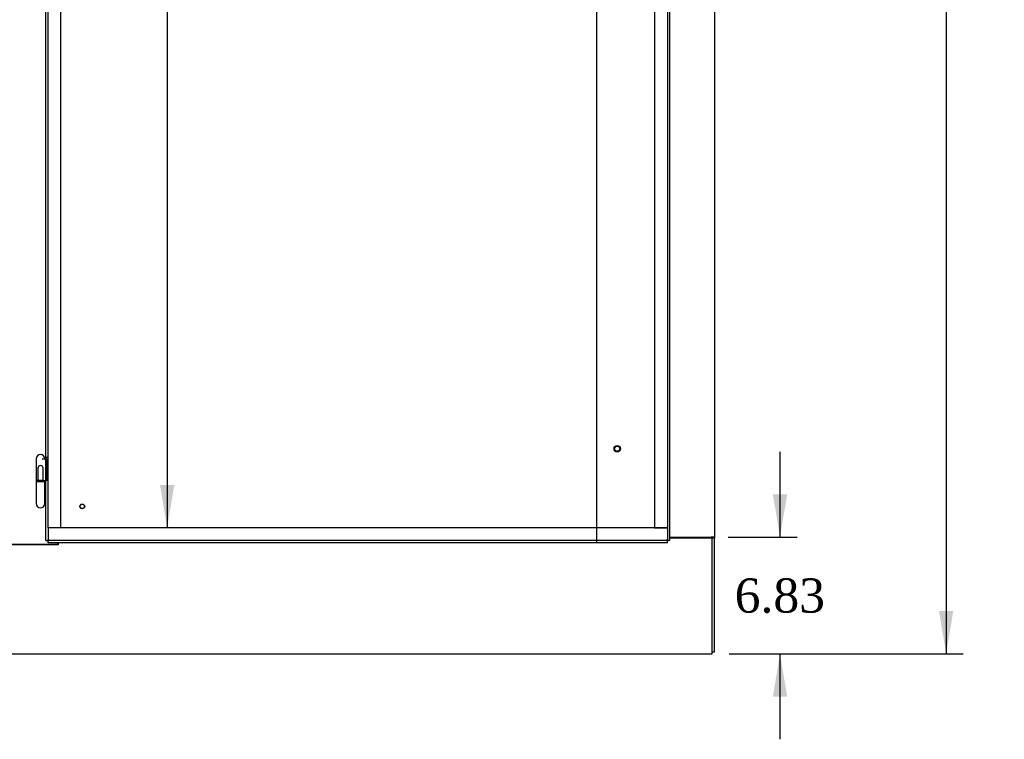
# Model space of a CAD drawing. Header units: inches. Extents: x 2 to 538, y -2 to 358.
# Tile 33 of 121: x 151 to 208, y 133 to 175. Entities that reach past the tile are written whole.
import ezdxf
from ezdxf.enums import TextEntityAlignment as Align
from ezdxf.lldxf.tags import DXFTag

# ---------------------------------------------------------------- set-up
doc = ezdxf.new("R2010")
doc.units = ezdxf.units.IN
doc.header["$MEASUREMENT"] = 0
for name, color, linetype in [('COM54274-3', 7, 'Continuous'), ('COM54323-2', 7, 'Continuous'), ('COM70995-2', 7, 'Continuous'), ('COM71137-8', 7, 'Continuous'), ('Default', 7, 'Continuous'), ('DV1_Default', 7, 'Continuous'), ('GSK11033', 7, 'Continuous'), ('HNG14563', 7, 'Continuous'), ('HNG14563B', 7, 'Continuous'), ('HNG14563MH', 7, 'Continuous'), ('STD21878', 7, 'Continuous'), ('STD26265', 7, 'Continuous')]:
    doc.layers.add(name, color=color, linetype=linetype)
doc.styles.add('SEACAD_Times_New_Roman', font='times.ttf')
tags = doc.linetypes.add('HIDDEN2', pattern=[0.1875, 0.125, -0.0625]).pattern_tags.tags
tags[6:7] = [DXFTag(74, 4), DXFTag(75, 0), DXFTag(340, '0'), DXFTag(46, 0.0), DXFTag(50, 0.0), DXFTag(44, 0.0), DXFTag(45, 0.0)]
tags[4:5] = [DXFTag(74, 4), DXFTag(75, 0), DXFTag(340, '0'), DXFTag(46, 0.0), DXFTag(50, 0.0), DXFTag(44, 0.0), DXFTag(45, 0.0)]
doc.dimstyles.new('HAMMOND_(STH_-_540x360)', dxfattribs={"dimtxt": 2, "dimasz": 2.5, "dimexe": 1, "dimexo": 1, "dimgap": 0.5, "dimtad": 0, "dimtih": 1, "dimtoh": 1, "dimzin": 0, "dimdsep": 46, "dimtxsty": 'SEACAD_Times_New_Roman', "dimblk1": '_SE_FILLED', "dimblk2": '_SE_FILLED', "dimsah": 1, "dimcen": 1, "dimadec": 0, "dimazin": 0, "dimtfac": 0.8, "dimtofl": 0, "dimtmove": 1, "dimatfit": 3, "dimfxl": 1, "dimtolj": 1, "dimtzin": 0, "dimarcsym": 0})

# ---------------------------------------------------------------- blocks, each defined once
blk = doc.blocks.new('SE')
at = {"layer": 'COM54274-3', "color": 7, "linetype": 'Continuous'}
for p, q in [((191.508, 221.928), (191.508, 144.755)), ((188.882, 144.755), (191.323, 144.755)), ((191.508, 144.755), (191.323, 144.755)), ((191.383, 144.755), (191.383, 144.725)), ((191.383, 144.725), (191.508, 144.725)), ((191.508, 144.755), (191.508, 144.725)), ((191.508, 138.053), (191.508, 144.725)), ((191.383, 138.053), (191.508, 138.053))]:
    blk.add_line(p, q, dxfattribs=at)
at = {"layer": 'COM54323-2', "color": 7, "linetype": 'Continuous'}
for q in [(148.943, 144.33), (153.073, 144.429)]:
    blk.add_line((153.073, 144.33), q, dxfattribs=at)
at = {"layer": 'COM70995-2', "color": 7, "linetype": 'Continuous'}
for p, q in [((188.882, 144.725), (191.383, 144.725)), ((191.383, 138.113), (191.383, 144.725)), ((153.103, 144.299), (148.913, 144.299)), ((153.103, 144.429), (153.103, 144.299)), ((73.383, 137.928), (191.383, 137.928)), ((191.383, 137.928), (191.383, 138.113))]:
    blk.add_line(p, q, dxfattribs=at)
at = {"layer": 'COM71137-8', "color": 7, "linetype": 'Continuous'}
for p, q in [((152.382, 144.554), (152.382, 219.428)), ((188.882, 219.428), (188.882, 144.554)), ((152.382, 144.554), (152.458, 144.554)), ((152.507, 144.554), (152.458, 144.554)), ((152.567, 144.613), (152.507, 144.554)), ((152.507, 144.553), (152.507, 144.504)), ((152.507, 144.429), (152.507, 144.504)), ((188.757, 144.429), (152.507, 144.429)), ((152.567, 144.614), (152.567, 144.614)), ((152.567, 144.613), (152.567, 144.614)), ((152.567, 144.614), (152.567, 144.613)), ((152.567, 144.613), (152.567, 144.613)), ((188.698, 144.614), (188.697, 144.614)), ((188.697, 144.614), (188.697, 144.613)), ((188.697, 144.613), (188.698, 144.613)), ((188.698, 144.613), (188.698, 144.614)), ((188.698, 144.613), (188.757, 144.553)), ((188.757, 144.554), (188.807, 144.554)), ((188.757, 144.553), (188.757, 144.504)), ((188.757, 144.429), (188.757, 144.504)), ((188.882, 144.554), (188.807, 144.554))]:
    blk.add_line(p, q, dxfattribs=at)
at = {"layer": 'COM71137-8', "color": 7, "linetype": 'HIDDEN2'}
for p, q in [((152.507, 149.42), (152.382, 149.42)), ((152.507, 148.07), (152.382, 148.07)), ((188.757, 145.304), (188.757, 144.554))]:
    blk.add_line(p, q, dxfattribs=at)
at = {"layer": 'COM71137-8', "color": 7, "linetype": 'Continuous'}
for centre, start, end in [((153.222, 143.291), 116.33925, 121.16119), ((151.245, 145.268), 328.83881, 333.66075), ((188.043, 143.291), 58.83881, 63.66075), ((190.02, 145.268), 206.33925, 211.16119)]:
    blk.add_arc(centre, 1.476, start, end, dxfattribs=at)
at = {"layer": 'DV1_Default', "color": 7, "linetype": 'HIDDEN2'}
blk.add_line((184.611, 177.887), (184.611, 144.428), dxfattribs=at)
at = {"layer": 'GSK11033', "color": 7, "linetype": 'HIDDEN2'}
for p, q in [((152.507, 145.304), (152.507, 218.679)), ((153.257, 145.304), (153.257, 218.679)), ((188.007, 218.679), (188.007, 145.304)), ((188.757, 218.679), (188.757, 145.304)), ((188.759, 145.304), (152.507, 145.304)), ((152.507, 145.304), (152.507, 144.554)), ((153.257, 145.304), (152.507, 145.304)), ((188.007, 145.304), (188.757, 145.304)), ((188.759, 145.304), (188.759, 144.554)), ((188.759, 144.554), (152.507, 144.554))]:
    blk.add_line(p, q, dxfattribs=at)
at = {"layer": 'GSK11033', "color": 7, "linetype": 'Continuous'}
blk.add_line((188.759, 144.554), (188.759, 144.554), dxfattribs=at)
at = {"layer": 'HNG14563', "color": 7, "linetype": 'Continuous'}
for p, q in [((151.813, 149.343), (151.813, 148.07)), ((152.151, 149.34), (152.382, 149.34)), ((152.318, 149.34), (152.318, 149.343)), ((152.166, 148.07), (152.382, 148.07))]:
    blk.add_line(p, q, dxfattribs=at)
at = {"layer": 'HNG14563', "color": 7, "linetype": 'HIDDEN2'}
for p, q in [((152.382, 149.34), (152.41, 149.34)), ((152.41, 149.34), (152.41, 148.07)), ((152.41, 149.34), (152.429, 149.34)), ((152.429, 149.34), (152.429, 148.07)), ((151.909, 148.789), (151.909, 148.07)), ((152.222, 148.07), (152.222, 148.789))]:
    blk.add_line(p, q, dxfattribs=at)
at = {"layer": 'HNG14563', "color": 7, "linetype": 'Continuous'}
blk.add_arc((152.065, 149.343), 0.252, 0, 180, dxfattribs=at)
at = {"layer": 'HNG14563', "color": 7, "linetype": 'HIDDEN2'}
blk.add_arc((152.065, 148.789), 0.156, 0, 180, dxfattribs=at)
at = {"layer": 'HNG14563B', "color": 7, "linetype": 'Continuous'}
for p, q in [((152.166, 148.07), (151.812, 148.07)), ((151.812, 148.07), (151.812, 147.991)), ((152.318, 147.991), (151.812, 147.991)), ((152.318, 147.991), (152.318, 148.07))]:
    blk.add_line(p, q, dxfattribs=at)
at = {"layer": 'HNG14563B', "color": 7, "linetype": 'HIDDEN2'}
for p, q in [((151.901, 148.07), (151.901, 147.991)), ((152.229, 147.991), (152.229, 148.07))]:
    blk.add_line(p, q, dxfattribs=at)
at = {"layer": 'HNG14563MH', "color": 7, "linetype": 'Continuous'}
for p, q in [((151.813, 147.991), (151.813, 146.719)), ((152.318, 146.719), (152.318, 147.991))]:
    blk.add_line(p, q, dxfattribs=at)
blk.add_arc((152.065, 146.719), 0.253, 180, 0, dxfattribs=at)
at = {"layer": 'STD21878', "color": 7, "linetype": 'HIDDEN2'}
for radius in [0.141, 0.125]:
    blk.add_circle((154.507, 146.554), radius, dxfattribs=at)
at = {"layer": 'STD26265', "color": 7, "linetype": 'HIDDEN2'}
for radius in [0.185, 0.15]:
    blk.add_circle((185.822, 149.929), radius, dxfattribs=at)
blk = doc.blocks.new('DMBLK4804')
at = {"layer": 'Default', "linetype": 'Continuous'}
for points in [[(205.494, 219.553), (205.077, 222.053), (204.661, 219.553)], [(205.494, 140.428), (204.661, 140.428), (205.077, 137.928)]]:
    blk.add_hatch(color=7, dxfattribs=at).paths.add_polyline_path(points)
at = {"layer": 'Default', "color": 7, "linetype": 'Continuous'}
for p, q in [((189.556, 222.053), (206.077, 222.053)), ((205.077, 222.053), (205.077, 181.691)), ((205.077, 178.991), (205.077, 137.928)), ((192.383, 137.928), (206.077, 137.928))]:
    blk.add_line(p, q, dxfattribs=at)
at = {"layer": 'Default', "color": 7, "linetype": 'Continuous', "style": 'SEACAD_Times_New_Roman'}
blk.add_text('84.13', height=2, dxfattribs=at).set_placement((201.665, 180.991), align=Align.TOP_LEFT)
blk = doc.blocks.new('_SE_FILLED')
at = {"color": 0}
blk.add_line((0, 0), (-1, 0), dxfattribs=at)
blk.add_solid([(0, 0), (-1, -0.1665), (-1, 0.1665), (0, 0)], dxfattribs=at)
blk = doc.blocks.new('DMBLK4815')
at = {"layer": 'Default', "linetype": 'Continuous'}
for points in [[(195.769, 147.255), (194.936, 147.255), (195.352, 144.755)], [(195.769, 135.428), (195.352, 137.928), (194.936, 135.428)]]:
    blk.add_hatch(color=7, dxfattribs=at).paths.add_polyline_path(points)
at = {"layer": 'Default', "color": 7, "linetype": 'Continuous'}
for p, q in [((195.352, 144.755), (195.352, 149.755)), ((192.323, 144.755), (196.352, 144.755)), ((192.383, 137.928), (196.352, 137.928)), ((195.352, 132.928), (195.352, 137.928))]:
    blk.add_line(p, q, dxfattribs=at)
at = {"layer": 'Default', "color": 7, "linetype": 'Continuous', "style": 'SEACAD_Times_New_Roman'}
blk.add_text('6.83', height=2, dxfattribs=at).set_placement((192.698, 142.342), align=Align.TOP_LEFT)
blk = doc.blocks.new('DMBLK4835')
at = {"layer": 'Default', "linetype": 'Continuous'}
for points in [[(159.891, 216.179), (159.475, 218.679), (159.058, 216.179)], [(159.891, 147.804), (159.058, 147.804), (159.475, 145.304)]]:
    blk.add_hatch(color=7, dxfattribs=at).paths.add_polyline_path(points)
at = {"layer": 'Default', "color": 7, "linetype": 'Continuous'}
for p, q in [((159.475, 218.679), (159.475, 183.691)), ((159.475, 177.991), (159.475, 145.304))]:
    blk.add_line(p, q, dxfattribs=at)
at = {"layer": 'Default', "color": 7, "linetype": 'Continuous', "style": 'SEACAD_Times_New_Roman'}
for s, p in [('73.38', (156.062, 182.991)), ('TYP', (156.679, 179.991))]:
    blk.add_text(s, height=2, dxfattribs=at).set_placement(p, align=Align.TOP_LEFT)

msp = doc.modelspace()

# ---------------------------------------------------------------- block references
at = {"layer": 'Default'}
msp.add_blockref('SE', (0, 0), dxfattribs=at)

# ---------------------------------------------------------------- dimensions: what is measured, and where the dimension line sits
at = {"layer": 'Default', "color": 7, "linetype": 'Continuous'}
for base, p1, p2, angle, text, picture, middle, dimtype in [((205.077304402, 137.928317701), (188.556388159, 222.053317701), (191.383388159, 137.928317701), 90, '\\A1;<>', 'DMBLK4804', (205.077304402, 179.99081737), 160), ((159.474724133, 218.678511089), (152.505721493, 218.678511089), (152.50738816, 145.303511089), 270.001301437, '\\A1;<>\\PTYP', 'DMBLK4835', (159.474724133, 181.991012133), 161), ((195.352, 144.755), (191.383, 137.928), (191.323, 144.755), 90, '\\A1;<>', 'DMBLK4815', (195.352, 141.342), 160)]:
    dim = msp.add_linear_dim(base=base, p1=p1, p2=p2, angle=angle, text=text, dimstyle='HAMMOND_(STH_-_540x360)', override={"dimtmove": 0}, dxfattribs=at)
    dim.commit()
    dim.dimension.update_dxf_attribs({"geometry": picture, "text_midpoint": middle, "dimtype": dimtype})

doc.saveas('drawing.dxf')
